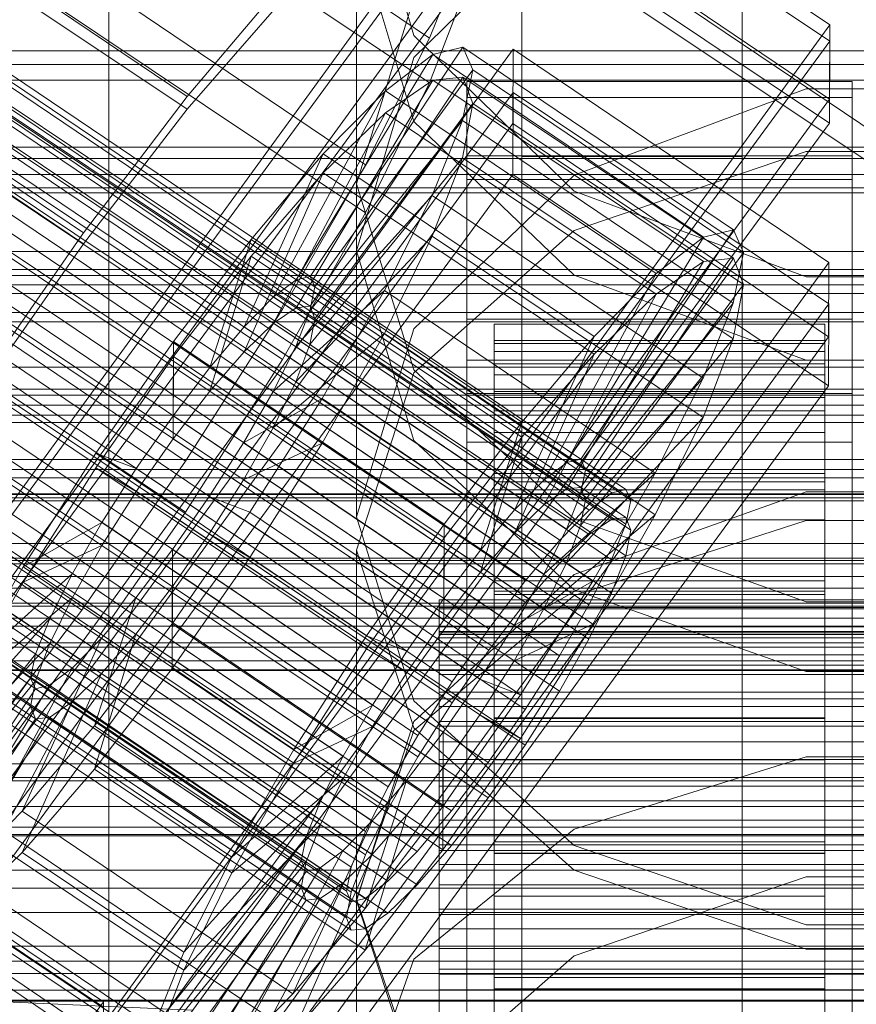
# Model space of a CAD drawing. Header units: millimetres. Extents: x -3490 to 61924, y -72580 to 6847.
# Tile 140 of 256: x -163 to -133, y -34556 to -34520. Entities that reach past the tile are written whole.
import ezdxf

# ---------------------------------------------------------------- set-up
doc = ezdxf.new("R2010")
doc.units = ezdxf.units.MM
for name, color, linetype, lineweight in [('COTAS_O', 1, 'Continuous', 0), ('COTAS_P', 1, 'Continuous', 0), ('frontal_briquetadora', 7, 'Continuous', 0), ('frontal_C01', 7, 'Continuous', 0), ('frontal_C02', 7, 'Continuous', 0), ('frontal_C03', 7, 'Continuous', 0), ('frontal_mezcladora', 7, 'Continuous', 0), ('frontal_secador', 7, 'Continuous', 0)]:
    doc.layers.add(name, color=color, linetype=linetype, lineweight=lineweight)
doc.dimstyles.new('R19_100', dxfattribs={"dimtxt": 250, "dimasz": 150, "dimexe": 150, "dimexo": 80, "dimgap": 100, "dimtad": 1, "dimtih": 1, "dimtoh": 1, "dimdsep": 46, "dimcen": 0.09, "dimadec": 0, "dimazin": 0, "dimtfac": 1, "dimtdec": 4, "dimtofl": 0, "dimtmove": 0, "dimatfit": 3, "dimfxl": 1, "dimtolj": 1, "dimtzin": 0, "dimarcsym": 0})

# ---------------------------------------------------------------- blocks, each defined once
blk = doc.blocks.new('DIM_R29_52')
at = {"layer": 'COTAS_P'}
for p, q in [((-1750, -34600), (-1600, -34555)), ((2600, -34600), (2450, -34555)), ((-1750, -35500), (-1750, -34600)), ((-1750, -34600), (2600, -34600)), ((-1750, -34600), (-1600, -34645)), ((2600, -34600), (2450, -34645)), ((2600, -35500), (2600, -34600))]:
    blk.add_line(p, q, dxfattribs=at)
blk.add_text('4350 P', height=250, dxfattribs=at).set_placement((425, -34500))
blk = doc.blocks.new('DIM_R29_58')
at = {"layer": 'COTAS_P'}
for p, q in [((-150, -32300), (550, -32300)), ((550, -32300), (505, -32450)), ((550, -34900), (550, -32300)), ((550, -32300), (595, -32450)), ((550, -34900), (505, -34750)), ((550, -34900), (595, -34750)), ((-150, -34900), (550, -34900))]:
    blk.add_line(p, q, dxfattribs=at)
blk.add_text('2600 P', height=250, rotation=90, dxfattribs=at).set_placement((450, -33600))
blk = doc.blocks.new('DIM_R29_60')
at = {"layer": 'COTAS_O'}
for p, q in [((-650, -33700), (50, -33700)), ((50, -33700), (5, -33850)), ((50, -34900), (50, -33700)), ((50, -33700), (95, -33850)), ((50, -34900), (5, -34750)), ((50, -34900), (95, -34750)), ((-650, -34900), (50, -34900))]:
    blk.add_line(p, q, dxfattribs=at)
blk.add_text('1200 O', height=250, rotation=90, dxfattribs=at).set_placement((-50, -34300))
blk = doc.blocks.new('DIM_R29_61')
at = {"layer": 'COTAS_O'}
for p, q in [((-650, -34200), (-500, -34155)), ((650, -34200), (500, -34155)), ((-650, -34900), (-650, -34200)), ((-650, -34200), (650, -34200)), ((-650, -34200), (-500, -34245)), ((650, -34200), (500, -34245)), ((650, -34900), (650, -34200))]:
    blk.add_line(p, q, dxfattribs=at)
blk.add_text('1300 O', height=250, dxfattribs=at).set_placement((0, -34100))
blk = doc.blocks.new('DIM_R29_66')
at = {"layer": 'COTAS_P'}
for p, q in [((-305, -34680), (395, -34680)), ((395, -34680), (350, -34830)), ((395, -36000), (395, -34680)), ((395, -34680), (440, -34830)), ((395, -36000), (350, -35850)), ((395, -36000), (440, -35850)), ((-305, -36000), (395, -36000))]:
    blk.add_line(p, q, dxfattribs=at)
blk.add_text('1320 P', height=250, rotation=90, dxfattribs=at).set_placement((295, -35340))

msp = doc.modelspace()

# ---------------------------------------------------------------- linework, layer by layer
at = {"layer": 'frontal_briquetadora'}
for p, q in [((-160, -34674), (-160, -34454.149)), ((-160, -34478.149), (-160, -34698)), ((-160, -34703.142), (-160, -34483.291)), ((-160, -34483.291), (-160, -34691.652)), ((-160, -34698.08), (-160, -34489.719)), ((-160, -34489.719), (-160, -34692.717)), ((-160, -34695.288), (-160, -34492.29)), ((-160, -34492.29), (-160, -34689.16)), ((-160, -34694.302), (-160, -34497.432)), ((-160, -34507.212), (-160, -34521.811)), ((-160, -34526.043), (-160, -34510.982)), ((-148.92, -34520.952), (-151, -34513.787)), ((-160, -34524.321), (-160, -34513.861)), ((-160, -34514.607), (-160, -34530.029)), ((-160, -34515.062), (-160, -34529.165)), ((-160, -34515.099), (-160, -34530.501)), ((-160, -34530.972), (-160, -34515.589)), ((-148.92, -34521.752), (-143.094, -34516.027)), ((-160, -34516.984), (-160, -34526.011)), ((-151, -34517.123), (-151, -34528.769)), ((-151, -34517.123), (-148.92, -34524.071)), ((-151, -34526.331), (-148.92, -34519.58)), ((-143.094, -34526.603), (-148.92, -34520.952)), ((-160, -34521.811), (-160, -34531.565)), ((-151, -34528.769), (-148.92, -34521.752)), ((-134.674, -34522.89), (-143.094, -34526.023)), ((-125.326, -34522.89), (-134.674, -34522.89)), ((-148.92, -34524.071), (-143.093, -34529.643)), ((-160, -34528.587), (-160, -34524.321)), ((-143.093, -34528.025), (-134.673, -34525.158)), ((-134.673, -34525.158), (-125.327, -34525.158)), ((-160, -34526.011), (-160, -34528.587)), ((-160, -34536.502), (-160, -34526.043)), ((-151, -34526.331), (-151, -34538.419)), ((-148.92, -34533.082), (-151, -34526.331)), ((-143.094, -34526.023), (-148.92, -34531.596)), ((-134.674, -34529.704), (-143.094, -34526.603)), ((-148.92, -34533.192), (-143.093, -34528.025)), ((-148.92, -34535.648), (-151, -34528.769)), ((-160, -34529.165), (-160, -34538.192)), ((-143.093, -34529.643), (-134.673, -34532.735)), ((-125.326, -34529.704), (-134.674, -34529.704)), ((195, -34530), (-195, -34530)), ((-160, -34530.029), (-160, -34544.797)), ((-160, -34530.501), (-160, -34545.247)), ((-160, -34545.697), (-160, -34530.972)), ((-160, -34531.565), (-160, -34534.991)), ((-148.92, -34531.596), (-151, -34538.419)), ((-134.673, -34532.735), (-125.327, -34532.735)), ((-143.093, -34538.496), (-148.92, -34533.082)), ((-151, -34539.635), (-148.92, -34533.192)), ((-143.094, -34541.066), (-148.92, -34535.648)), ((-160, -34540.768), (-160, -34536.502)), ((195, -34537), (-195, -34537)), ((-134.674, -34537.508), (-143.094, -34540.51)), ((-125.326, -34537.508), (-134.674, -34537.508)), ((-160, -34538.192), (-160, -34540.768)), ((-151, -34538.419), (-148.92, -34545.1)), ((-134.673, -34541.501), (-143.093, -34538.496)), ((-134.673, -34538.552), (-143.093, -34541.275)), ((-125.327, -34538.552), (-134.673, -34538.552)), ((-151, -34539.635), (-151, -34552.363)), ((-151, -34539.635), (-148.92, -34546.078)), ((-143.094, -34540.51), (-148.92, -34545.844)), ((-143.093, -34541.275), (-148.92, -34546.182)), ((-134.674, -34544.034), (-143.094, -34541.066)), ((-125.327, -34541.501), (-134.673, -34541.501)), ((-125.326, -34544.034), (-134.674, -34544.034)), ((-160, -34544.797), (-160, -34558.872)), ((-160, -34545.247), (-160, -34559.3)), ((-148.92, -34545.1), (-143.094, -34550.353)), ((-160, -34559.728), (-160, -34545.697)), ((-148.92, -34545.844), (-151, -34552.363)), ((-148.92, -34546.182), (-151, -34552.301)), ((-148.92, -34546.078), (-143.093, -34551.244)), ((-143.093, -34549.754), (-134.673, -34547.13)), ((-134.673, -34547.13), (-125.327, -34547.13)), ((-148.92, -34554.481), (-143.093, -34549.754)), ((-143.094, -34550.353), (-134.674, -34553.23)), ((-143.093, -34551.244), (-134.673, -34554.112)), ((-143.094, -34554.358), (-134.674, -34551.493)), ((-134.674, -34551.493), (-125.326, -34551.493)), ((-151, -34552.301), (-151, -34565.638)), ((-151, -34552.301), (-148.92, -34558.42)), ((-148.92, -34558.731), (-151, -34552.363)), ((-134.674, -34553.23), (-125.326, -34553.23)), ((-134.673, -34554.112), (-125.327, -34554.112)), ((-151, -34560.376), (-148.92, -34554.481)), ((-148.92, -34559.44), (-143.094, -34554.358))]:
    msp.add_line(p, q, dxfattribs=at)
at = {"layer": 'frontal_C01'}
for p, q in [((-355.53, -34393.324), (-141.731, -34537.552)), ((-355.017, -34393.2), (-141.218, -34537.429)), ((-354.844, -34393.587), (-141.045, -34537.815)), ((-356.348, -34393.95), (-142.549, -34538.178)), ((-355.022, -34394.456), (-141.224, -34538.685)), ((-357.415, -34395.034), (-143.617, -34539.262)), ((-355.541, -34395.751), (-141.742, -34539.979)), ((-358.659, -34396.503), (-144.861, -34540.732)), ((-332.659, -34396.708), (-148.35, -34521.042)), ((-356.363, -34397.381), (-142.565, -34541.61)), ((-146.196, -34542.486), (-359.995, -34398.258)), ((-341.461, -34398.832), (-157.152, -34523.166)), ((-357.434, -34399.237), (-143.635, -34543.465)), ((-361.332, -34400.177), (-147.533, -34544.406)), ((-358.68, -34401.191), (-144.881, -34545.419)), ((-334.981, -34401.309), (-150.672, -34525.644)), ((-362.578, -34402.132), (-148.779, -34546.36)), ((-360.017, -34403.111), (-146.218, -34547.339)), ((-363.648, -34403.987), (-149.85, -34548.216)), ((-160.922, -34528.118), (-345.231, -34403.783)), ((-361.352, -34404.865), (-147.554, -34549.093)), ((-364.471, -34405.618), (-150.672, -34549.846)), ((-362.596, -34406.335), (-148.798, -34550.563)), ((-338.003, -34406.546), (-153.694, -34530.881)), ((-364.989, -34406.912), (-151.191, -34551.14)), ((-363.664, -34407.419), (-149.865, -34551.647)), ((-365.168, -34407.782), (-151.369, -34552.01)), ((-364.995, -34408.168), (-151.196, -34552.396)), ((-364.482, -34408.044), (-150.683, -34552.273)), ((-341.52, -34412.061), (-157.211, -34536.396)), ((-345.291, -34417.479), (-160.982, -34541.814)), ((-228.298, -34459.66), (-130, -34525.972)), ((-172.809, -34550.677), (-145.277, -34512.823)), ((-145.277, -34512.823), (-133.809, -34520.559)), ((-145.289, -34515.519), (-172.821, -34553.374)), ((-133.821, -34523.256), (-145.289, -34515.519)), ((-146.887, -34517.389), (-148.35, -34521.042)), ((-157.152, -34523.166), (-153.641, -34519.019)), ((-133.809, -34520.559), (-161.341, -34558.414)), ((-133.809, -34520.559), (-133.821, -34523.256)), ((-148.35, -34521.042), (-150.672, -34525.644)), ((-172.847, -34559.305), (-145.315, -34521.451)), ((-153.199, -34529.816), (-148.226, -34521.638)), ((-152.686, -34529.692), (-147.143, -34521.377)), ((-148.226, -34521.638), (-149.953, -34522.959)), ((-147.143, -34521.377), (-148.226, -34521.638)), ((-148.226, -34521.638), (-138.396, -34528.269)), ((-147.143, -34521.377), (-137.313, -34528.008)), ((-146.777, -34522.192), (-147.143, -34521.377)), ((-145.327, -34524.147), (-145.315, -34521.451)), ((-145.315, -34521.451), (-133.847, -34529.187)), ((-152.513, -34530.078), (-146.777, -34522.192)), ((-147.155, -34524.029), (-146.777, -34522.192)), ((-146.777, -34522.192), (-136.948, -34528.823)), ((-147, -34525.318), (-147, -34522.621)), ((-147, -34522.621), (-133, -34522.621)), ((-147, -34568.844), (-147, -34522.621)), ((-133, -34522.621), (-133, -34525.318)), ((-133, -34522.621), (-133, -34568.844)), ((-154.017, -34530.441), (-149.953, -34522.959)), ((-149.953, -34522.959), (-152.207, -34525.248)), ((-149.953, -34522.959), (-140.123, -34529.59)), ((-161.353, -34561.11), (-133.821, -34523.256)), ((-160.922, -34528.118), (-157.152, -34523.166)), ((-145.327, -34524.147), (-172.859, -34562.001)), ((-152.692, -34530.948), (-147.155, -34524.029)), ((-148.249, -34526.761), (-147.155, -34524.029)), ((-147.155, -34524.029), (-137.325, -34530.66)), ((-133.859, -34531.883), (-145.327, -34524.147)), ((-155.085, -34531.526), (-152.207, -34525.248)), ((-152.207, -34525.248), (-154.833, -34528.35)), ((-152.207, -34525.248), (-142.377, -34531.879)), ((-133, -34525.318), (-147, -34525.318)), ((-147, -34525.318), (-147, -34571.54)), ((-133, -34571.54), (-133, -34525.318)), ((-150.672, -34525.644), (-153.694, -34530.881)), ((-153.21, -34532.243), (-148.249, -34526.761)), ((-149.985, -34530.203), (-148.249, -34526.761)), ((-148.249, -34526.761), (-138.419, -34533.392)), ((-164.693, -34533.535), (-160.922, -34528.118)), ((-137.313, -34528.008), (-142.856, -34536.323)), ((-138.396, -34528.269), (-137.313, -34528.008)), ((-137.313, -34528.008), (-136.948, -34528.823)), ((-154.833, -34528.35), (-157.653, -34532.053)), ((-156.329, -34532.995), (-154.833, -34528.35)), ((-154.833, -34528.35), (-145.003, -34534.981)), ((-138.396, -34528.269), (-143.369, -34536.447)), ((-140.123, -34529.59), (-138.396, -34528.269)), ((-136.948, -34528.823), (-142.683, -34536.71)), ((-136.948, -34528.823), (-137.325, -34530.66)), ((-133.847, -34529.187), (-161.379, -34567.042)), ((-133.847, -34529.187), (-133.859, -34531.883)), ((-154.017, -34530.441), (-153.199, -34529.816)), ((-153.199, -34529.816), (-152.686, -34529.692)), ((-143.369, -34536.447), (-153.199, -34529.816)), ((-142.856, -34536.323), (-152.686, -34529.692)), ((-152.686, -34529.692), (-152.513, -34530.078)), ((-140.123, -34529.59), (-144.188, -34537.073)), ((-142.377, -34531.879), (-140.123, -34529.59)), ((-154.033, -34533.873), (-149.985, -34530.203)), ((-152.513, -34530.078), (-152.692, -34530.948)), ((-142.683, -34536.71), (-152.513, -34530.078)), ((-152.246, -34534.121), (-149.985, -34530.203)), ((-149.985, -34530.203), (-140.156, -34536.834)), ((-155.085, -34531.526), (-154.017, -34530.441)), ((-144.188, -34537.073), (-154.017, -34530.441)), ((-153.694, -34530.881), (-157.211, -34536.396)), ((-152.692, -34530.948), (-153.21, -34532.243)), ((-142.862, -34537.58), (-152.692, -34530.948)), ((-137.325, -34530.66), (-142.862, -34537.58)), ((-137.325, -34530.66), (-138.419, -34533.392)), ((430, -34531.343), (-430, -34531.343)), ((-147, -34533.945), (-147, -34531.249)), ((-147, -34531.249), (-133, -34531.249)), ((-147, -34577.472), (-147, -34531.249)), ((-133, -34531.249), (-133, -34533.945)), ((-133, -34531.249), (-133, -34577.472)), ((-156.329, -34532.995), (-155.085, -34531.526)), ((-145.255, -34538.157), (-155.085, -34531.526)), ((-146, -34541.432), (-146, -34531.433)), ((-146, -34531.433), (-146, -34532.025)), ((-146, -34531.433), (-134, -34531.433)), ((-146, -34532.135), (-146, -34531.433)), ((-134, -34532.025), (-134, -34531.433)), ((-134, -34531.433), (-134, -34541.432)), ((-134, -34531.433), (-134, -34532.135)), ((-161.391, -34569.738), (-133.859, -34531.883)), ((-157.653, -34532.053), (-160.474, -34536.106)), ((-157.653, -34532.053), (-157.665, -34534.75)), ((-147.823, -34538.685), (-157.653, -34532.053)), ((-146, -34541.713), (-146, -34532.025)), ((-146, -34532.025), (-146, -34533.872)), ((-146, -34532.025), (-134, -34532.025)), ((-142.377, -34531.879), (-145.255, -34538.157)), ((-145.003, -34534.981), (-142.377, -34531.879)), ((-134, -34533.872), (-134, -34532.025)), ((-134, -34532.025), (-134, -34541.713)), ((-153.21, -34532.243), (-154.033, -34533.873)), ((-143.38, -34538.874), (-153.21, -34532.243)), ((-146, -34541.765), (-146, -34532.135)), ((-146, -34532.135), (-134, -34532.135)), ((-146, -34534.085), (-146, -34532.135)), ((-134, -34532.135), (-134, -34541.765)), ((-134, -34532.135), (-134, -34534.085)), ((-157.665, -34534.75), (-156.329, -34532.995)), ((-146.499, -34539.626), (-156.329, -34532.995)), ((-138.419, -34533.392), (-143.38, -34538.874)), ((-138.419, -34533.392), (-140.156, -34536.834)), ((-154.033, -34533.873), (-155.103, -34535.729)), ((-155.103, -34535.729), (-152.246, -34534.121)), ((-154.877, -34538.246), (-152.246, -34534.121)), ((-144.203, -34540.504), (-154.033, -34533.873)), ((-152.246, -34534.121), (-142.416, -34540.752)), ((-133, -34533.945), (-147, -34533.945)), ((-147, -34533.945), (-147, -34580.168)), ((-146, -34542.588), (-146, -34533.872)), ((-146, -34533.872), (-146, -34536.847)), ((-146, -34533.872), (-134, -34533.872)), ((-146, -34542.688), (-146, -34534.085)), ((-146, -34534.085), (-134, -34534.085)), ((-146, -34537.148), (-146, -34534.085)), ((-134, -34536.847), (-134, -34533.872)), ((-134, -34533.872), (-134, -34542.588)), ((-134, -34534.085), (-134, -34542.688)), ((-134, -34534.085), (-134, -34537.148)), ((-133, -34580.168), (-133, -34533.945)), ((-159.001, -34536.669), (-157.665, -34534.75)), ((-157.665, -34534.75), (-147.835, -34541.381)), ((-147.823, -34538.685), (-145.003, -34534.981)), ((-145.003, -34534.981), (-146.499, -34539.626)), ((-155.103, -34535.729), (-156.35, -34537.683)), ((-145.274, -34542.36), (-155.103, -34535.729)), ((430, -34536.343), (-430, -34536.343)), ((-160.474, -34536.106), (-163.105, -34540.232)), ((-159.001, -34536.669), (-160.474, -34536.106)), ((-160.474, -34536.106), (-150.644, -34542.737)), ((-142.856, -34536.323), (-143.369, -34536.447)), ((-142.683, -34536.71), (-142.856, -34536.323)), ((-157.211, -34536.396), (-160.982, -34541.814)), ((-160.247, -34538.624), (-159.001, -34536.669)), ((-149.171, -34543.301), (-159.001, -34536.669)), ((-143.369, -34536.447), (-144.188, -34537.073)), ((-146, -34543.997), (-146, -34536.847)), ((-146, -34536.847), (-146, -34540.748)), ((-146, -34536.847), (-134, -34536.847)), ((-140.156, -34536.834), (-144.203, -34540.504)), ((-142.862, -34537.58), (-142.683, -34536.71)), ((-140.156, -34536.834), (-142.416, -34540.752)), ((-134, -34540.748), (-134, -34536.847)), ((-134, -34536.847), (-134, -34543.997)), ((-146, -34544.139), (-146, -34537.148)), ((-146, -34537.148), (-134, -34537.148)), ((-146, -34541.116), (-146, -34537.148)), ((-144.188, -34537.073), (-145.255, -34538.157)), ((-134, -34537.148), (-134, -34544.139)), ((-134, -34537.148), (-134, -34541.116)), ((-156.35, -34537.683), (-157.686, -34539.603)), ((-156.35, -34537.683), (-154.877, -34538.246)), ((-146.52, -34544.314), (-156.35, -34537.683)), ((-143.38, -34538.874), (-142.862, -34537.58)), ((-142.549, -34538.178), (-141.731, -34537.552)), ((-141.731, -34537.552), (-141.218, -34537.429)), ((-141.218, -34537.429), (-141.045, -34537.815)), ((-141.045, -34537.815), (-141.224, -34538.685)), ((-157.698, -34542.299), (-154.877, -34538.246)), ((-154.877, -34538.246), (-145.047, -34544.877)), ((-145.255, -34538.157), (-146.499, -34539.626)), ((-143.617, -34539.262), (-142.549, -34538.178)), ((-160.247, -34538.624), (-163.105, -34540.232)), ((-161.318, -34540.479), (-160.247, -34538.624)), ((-150.417, -34545.255), (-160.247, -34538.624)), ((-150.644, -34542.737), (-147.823, -34538.685)), ((-147.835, -34541.381), (-147.823, -34538.685)), ((-141.224, -34538.685), (-141.742, -34539.979)), ((-144.203, -34540.504), (-143.38, -34538.874)), ((-144.861, -34540.732), (-143.617, -34539.262)), ((-157.686, -34539.603), (-159.022, -34541.357)), ((-157.686, -34539.603), (-157.698, -34542.299)), ((-147.856, -34546.234), (-157.686, -34539.603)), ((-146.499, -34539.626), (-147.835, -34541.381)), ((-163.105, -34540.232), (-165.365, -34544.149)), ((-163.105, -34540.232), (-153.275, -34546.863)), ((-141.742, -34539.979), (-142.565, -34541.61)), ((-161.318, -34540.479), (-165.365, -34544.149)), ((-162.14, -34542.11), (-161.318, -34540.479)), ((-151.488, -34547.11), (-161.318, -34540.479)), ((-145.274, -34542.36), (-144.203, -34540.504)), ((-146.196, -34542.486), (-144.861, -34540.732)), ((-146, -34545.845), (-146, -34540.748)), ((-146, -34540.748), (-146, -34545.309)), ((-146, -34540.748), (-134, -34540.748)), ((-142.416, -34540.752), (-145.274, -34542.36)), ((-142.416, -34540.752), (-145.047, -34544.877)), ((-134, -34545.309), (-134, -34540.748)), ((-134, -34540.748), (-134, -34545.845)), ((-146, -34546.019), (-146, -34541.116)), ((-146, -34541.116), (-134, -34541.116)), ((-146, -34545.72), (-146, -34541.116)), ((-134, -34541.116), (-134, -34546.019)), ((-134, -34541.116), (-134, -34545.72)), ((-159.022, -34541.357), (-160.518, -34546.002)), ((-159.022, -34541.357), (-160.266, -34542.826)), ((-149.192, -34547.988), (-159.022, -34541.357)), ((-147.835, -34541.381), (-149.171, -34543.301)), ((-148, -34541.765), (-148, -34541.432)), ((-148, -34541.432), (-148, -34541.713)), ((-148, -34541.432), (148, -34541.432)), ((-146, -34541.713), (-146, -34541.432)), ((-134, -34541.432), (-146, -34541.432)), ((-146, -34541.432), (-146, -34541.765)), ((-142.565, -34541.61), (-143.635, -34543.465)), ((-134, -34541.432), (-134, -34541.713)), ((-134, -34541.765), (-134, -34541.432)), ((-160.982, -34541.814), (-164.752, -34546.765)), ((-148, -34541.713), (-148, -34542.588)), ((-148, -34541.713), (148, -34541.713)), ((-148, -34542.688), (-148, -34541.765)), ((-148, -34541.765), (148, -34541.765)), ((-146, -34542.588), (-146, -34541.713)), ((-134, -34541.713), (-146, -34541.713)), ((-134, -34541.765), (-146, -34541.765)), ((-146, -34541.765), (-146, -34542.688)), ((-134, -34541.713), (-134, -34542.588)), ((-134, -34542.688), (-134, -34541.765)), ((-162.14, -34542.11), (-167.102, -34547.591)), ((-162.659, -34543.404), (-162.14, -34542.11)), ((-152.311, -34548.741), (-162.14, -34542.11)), ((-160.518, -34546.002), (-157.698, -34542.299)), ((-157.698, -34542.299), (-147.868, -34548.93)), ((-146.52, -34544.314), (-145.274, -34542.36)), ((-153.275, -34546.863), (-150.644, -34542.737)), ((-150.644, -34542.737), (-149.171, -34543.301)), ((-148, -34542.588), (-148, -34543.997)), ((-148, -34542.588), (148, -34542.588)), ((-148, -34544.139), (-148, -34542.688)), ((-148, -34542.688), (148, -34542.688)), ((-147.533, -34544.406), (-146.196, -34542.486)), ((-146, -34543.997), (-146, -34542.588)), ((-134, -34542.588), (-146, -34542.588)), ((-134, -34542.688), (-146, -34542.688)), ((-146, -34542.688), (-146, -34544.139)), ((-134, -34542.588), (-134, -34543.997)), ((-134, -34544.139), (-134, -34542.688)), ((-160.266, -34542.826), (-163.144, -34549.105)), ((-160.266, -34542.826), (-161.333, -34543.911)), ((-150.436, -34549.458), (-160.266, -34542.826)), ((-162.659, -34543.404), (-168.196, -34550.324)), ((-162.837, -34544.274), (-162.659, -34543.404)), ((-152.829, -34550.035), (-162.659, -34543.404)), ((-149.171, -34543.301), (-150.417, -34545.255)), ((-143.635, -34543.465), (-144.881, -34545.419)), ((-161.333, -34543.911), (-165.397, -34551.394)), ((-165.365, -34544.149), (-155.535, -34550.78)), ((-161.333, -34543.911), (-162.151, -34544.536)), ((-151.503, -34550.542), (-161.333, -34543.911)), ((-148, -34543.997), (-148, -34545.845)), ((-148, -34543.997), (148, -34543.997)), ((-148, -34546.019), (-148, -34544.139)), ((-148, -34544.139), (148, -34544.139)), ((-146, -34545.845), (-146, -34543.997)), ((-134, -34543.997), (-146, -34543.997)), ((-134, -34544.139), (-146, -34544.139)), ((-146, -34544.139), (-146, -34546.019)), ((-134, -34543.997), (-134, -34545.845)), ((-134, -34546.019), (-134, -34544.139)), ((-162.837, -34544.274), (-168.573, -34552.16)), ((-162.151, -34544.536), (-167.125, -34552.714)), ((-162.664, -34544.66), (-162.837, -34544.274)), ((-153.008, -34550.905), (-162.837, -34544.274)), ((-162.151, -34544.536), (-162.664, -34544.66)), ((-152.321, -34551.167), (-162.151, -34544.536)), ((-148.779, -34546.36), (-147.533, -34544.406)), ((-147.856, -34546.234), (-146.52, -34544.314)), ((-145.047, -34544.877), (-146.52, -34544.314)), ((-162.664, -34544.66), (-168.208, -34552.975)), ((-152.835, -34551.291), (-162.664, -34544.66)), ((-145.047, -34544.877), (-147.868, -34548.93)), ((-153.275, -34546.863), (-150.417, -34545.255)), ((-150.417, -34545.255), (-151.488, -34547.11)), ((-144.881, -34545.419), (-146.218, -34547.339)), ((-146, -34545.309), (-146, -34548.005)), ((-134, -34545.309), (-146, -34545.309)), ((-146, -34545.309), (-146, -34550.219)), ((-134, -34548.005), (-134, -34545.309)), ((-134, -34550.219), (-134, -34545.309)), ((-148, -34545.845), (-148, -34548.005)), ((-148, -34545.845), (148, -34545.845)), ((-146, -34548.2), (-146, -34545.72)), ((-146, -34545.72), (-134, -34545.72)), ((-146, -34550.644), (-146, -34545.72)), ((-146, -34548.005), (-146, -34545.845)), ((-134, -34545.845), (-146, -34545.845)), ((-134, -34545.72), (-134, -34548.2)), ((-134, -34545.72), (-134, -34550.644)), ((-134, -34545.845), (-134, -34548.005)), ((-163.144, -34549.105), (-160.518, -34546.002)), ((-160.518, -34546.002), (-150.688, -34552.634)), ((-149.192, -34547.988), (-147.856, -34546.234)), ((-148, -34548.2), (-148, -34546.019)), ((-148, -34546.019), (148, -34546.019)), ((-147.868, -34548.93), (-147.856, -34546.234)), ((-134, -34546.019), (-146, -34546.019)), ((-146, -34546.019), (-146, -34548.2)), ((-134, -34548.2), (-134, -34546.019)), ((-149.85, -34548.216), (-148.779, -34546.36)), ((-155.535, -34550.78), (-153.275, -34546.863)), ((-155.535, -34550.78), (-151.488, -34547.11)), ((-151.488, -34547.11), (-152.311, -34548.741)), ((-146.218, -34547.339), (-147.554, -34549.093)), ((-167.102, -34547.591), (-157.272, -34554.223)), ((-150.688, -34552.634), (-149.192, -34547.988)), ((-150.436, -34549.458), (-149.192, -34547.988)), ((-148, -34548.005), (-148, -34550.331)), ((148, -34548.005), (-148, -34548.005)), ((-146, -34548.005), (-134, -34548.005)), ((-146, -34550.331), (-146, -34548.005)), ((-134, -34548.005), (-134, -34550.331)), ((-171.658, -34548.291), (-160.19, -34556.028)), ((-150.672, -34549.846), (-149.85, -34548.216)), ((-148, -34550.532), (-148, -34548.2)), ((-148, -34548.2), (148, -34548.2)), ((-134, -34548.2), (-146, -34548.2)), ((-146, -34548.2), (-146, -34550.532)), ((-134, -34550.532), (-134, -34548.2)), ((-157.272, -34554.223), (-152.311, -34548.741)), ((-152.311, -34548.741), (-152.829, -34550.035)), ((-165.397, -34551.394), (-163.144, -34549.105)), ((-163.144, -34549.105), (-153.314, -34555.736)), ((-147.868, -34548.93), (-150.688, -34552.634)), ((-147.554, -34549.093), (-148.798, -34550.563)), ((-153.314, -34555.736), (-150.436, -34549.458)), ((-151.503, -34550.542), (-150.436, -34549.458)), ((-151.191, -34551.14), (-150.672, -34549.846)), ((-158.366, -34556.955), (-152.829, -34550.035)), ((-152.829, -34550.035), (-153.008, -34550.905)), ((-146, -34550.331), (-146, -34550.219)), ((-146, -34550.219), (-146, -34555.143)), ((-146, -34550.219), (-134, -34550.219)), ((-134, -34555.143), (-134, -34550.219)), ((-134, -34550.219), (-134, -34550.331)), ((-168.196, -34550.324), (-158.366, -34556.955)), ((-155.567, -34558.025), (-151.503, -34550.542)), ((-152.321, -34551.167), (-151.503, -34550.542)), ((-148.798, -34550.563), (-149.865, -34551.647)), ((-148, -34550.331), (-148, -34552.664)), ((-148, -34550.331), (148, -34550.331)), ((-148, -34552.858), (-148, -34550.532)), ((-148, -34550.532), (148, -34550.532)), ((-146, -34552.664), (-146, -34550.331)), ((-134, -34550.331), (-146, -34550.331)), ((-146, -34550.532), (-146, -34550.644)), ((-134, -34550.532), (-146, -34550.532)), ((-146, -34550.532), (-146, -34552.858)), ((-134, -34550.331), (-134, -34552.664)), ((-134, -34550.644), (-134, -34550.532)), ((-134, -34552.858), (-134, -34550.532)), ((-158.743, -34558.791), (-153.008, -34550.905)), ((-157.272, -34554.223), (-155.535, -34550.78)), ((-153.008, -34550.905), (-152.835, -34551.291)), ((-146, -34550.644), (-134, -34550.644)), ((-146, -34555.554), (-146, -34550.644)), ((-134, -34550.644), (-134, -34555.554)), ((-158.378, -34559.607), (-152.835, -34551.291)), ((-157.295, -34559.345), (-152.321, -34551.167)), ((-152.835, -34551.291), (-152.321, -34551.167)), ((-151.369, -34552.01), (-151.191, -34551.14)), ((-165.397, -34551.394), (-155.567, -34558.025)), ((-149.865, -34551.647), (-150.683, -34552.273)), ((-151.196, -34552.396), (-151.369, -34552.01)), ((-168.573, -34552.16), (-158.743, -34558.791)), ((-150.683, -34552.273), (-151.196, -34552.396)), ((-167.125, -34552.714), (-157.295, -34559.345)), ((-150.688, -34552.634), (-153.314, -34555.736)), ((-148, -34552.664), (-148, -34554.844)), ((-148, -34552.664), (148, -34552.664)), ((-146, -34554.844), (-146, -34552.664)), ((-146, -34552.664), (-146, -34555.143)), ((-134, -34552.664), (-146, -34552.664)), ((-134, -34555.143), (-134, -34552.664)), ((-134, -34552.664), (-134, -34554.844)), ((-148, -34555.019), (-148, -34552.858)), ((-148, -34552.858), (148, -34552.858)), ((-146, -34552.858), (-146, -34555.554)), ((-134, -34552.858), (-146, -34552.858)), ((-146, -34552.858), (-146, -34555.019)), ((-134, -34555.554), (-134, -34552.858)), ((-134, -34555.019), (-134, -34552.858)), ((-158.366, -34556.955), (-157.272, -34554.223)), ((-148, -34554.844), (-148, -34556.724)), ((-148, -34554.844), (148, -34554.844)), ((-146, -34556.724), (-146, -34554.844)), ((-146, -34554.844), (-146, -34559.747)), ((-134, -34554.844), (-146, -34554.844)), ((-134, -34559.747), (-134, -34554.844)), ((-134, -34554.844), (-134, -34556.724)), ((-148, -34556.866), (-148, -34555.019)), ((-148, -34555.019), (148, -34555.019)), ((-146, -34555.019), (-146, -34560.115)), ((-134, -34555.019), (-146, -34555.019)), ((-146, -34555.019), (-146, -34556.866)), ((-146, -34555.143), (-146, -34559.747)), ((-146, -34555.143), (-134, -34555.143)), ((-134, -34560.115), (-134, -34555.019)), ((-134, -34556.866), (-134, -34555.019)), ((-134, -34559.747), (-134, -34555.143)), ((-174.943, -34555.534), (-156.962, -34556.333)), ((-146, -34555.554), (-134, -34555.554)), ((-146, -34560.115), (-146, -34555.554)), ((-134, -34555.554), (-134, -34560.115)), ((-153.314, -34555.736), (-155.567, -34558.025)), ((-160.19, -34556.028), (-165.926, -34563.914)), ((-160.19, -34556.028), (-160.247, -34568.969))]:
    msp.add_line(p, q, dxfattribs=at)
at = {"layer": 'frontal_C02'}
for p, q in [((-355.53, -34395.528), (-141.731, -34538.504)), ((-355.017, -34395.472), (-141.218, -34538.448)), ((-356.348, -34396.091), (-142.549, -34539.066)), ((-354.844, -34395.927), (-141.045, -34538.902)), ((-355.022, -34396.861), (-141.224, -34539.836)), ((-357.415, -34397.122), (-143.617, -34540.097)), ((-355.541, -34398.211), (-141.742, -34541.186)), ((-358.659, -34398.55), (-144.861, -34541.526)), ((-332.659, -34399.413), (-148.35, -34522.667)), ((-356.363, -34399.884), (-142.565, -34542.86)), ((-146.196, -34543.255), (-359.995, -34400.28)), ((-341.461, -34400.371), (-157.152, -34523.626)), ((-357.434, -34401.768), (-143.635, -34544.743)), ((-361.332, -34402.192), (-147.533, -34545.168)), ((-358.68, -34403.733), (-144.881, -34546.708)), ((-362.578, -34404.157), (-148.779, -34547.132)), ((-334.981, -34404.136), (-150.672, -34527.39)), ((-160.922, -34528.507), (-345.231, -34405.252)), ((-360.017, -34405.645), (-146.218, -34548.62)), ((-363.648, -34406.04), (-149.85, -34549.016)), ((-361.352, -34407.374), (-147.554, -34550.35)), ((-364.471, -34407.714), (-150.672, -34550.689)), ((-364.989, -34409.064), (-151.191, -34552.039)), ((-362.596, -34408.803), (-148.798, -34551.779)), ((-338.003, -34409.451), (-153.694, -34532.706)), ((-365.168, -34409.998), (-151.369, -34552.973)), ((-363.664, -34409.834), (-149.865, -34552.809)), ((-364.995, -34410.452), (-151.196, -34553.428)), ((-364.482, -34410.397), (-150.683, -34553.372)), ((-341.52, -34414.996), (-157.211, -34538.251)), ((-345.291, -34420.393), (-160.982, -34543.648)), ((-228.298, -34461.426), (-130, -34527.162)), ((-172.809, -34551.005), (-145.277, -34513.482)), ((-145.277, -34513.482), (-133.809, -34521.151)), ((-145.289, -34516.463), (-172.821, -34553.985)), ((-133.821, -34524.132), (-145.289, -34516.463)), ((-146.887, -34518.858), (-148.35, -34522.667)), ((-157.152, -34523.626), (-153.641, -34519.593)), ((-133.809, -34521.151), (-161.341, -34558.674)), ((-133.809, -34521.151), (-133.821, -34524.132)), ((-153.199, -34530.834), (-148.226, -34522.574)), ((-152.686, -34530.779), (-147.143, -34522.456)), ((-148.35, -34522.667), (-150.672, -34527.39)), ((-148.226, -34522.574), (-149.953, -34523.762)), ((-147.143, -34522.456), (-148.226, -34522.574)), ((-148.226, -34522.574), (-138.396, -34529.148)), ((-147.143, -34522.456), (-137.313, -34529.03)), ((-146.777, -34523.416), (-147.143, -34522.456)), ((-172.847, -34560.542), (-145.315, -34523.02)), ((-145.327, -34526), (-145.315, -34523.02)), ((-145.315, -34523.02), (-133.847, -34530.689)), ((-152.513, -34531.233), (-146.777, -34523.416)), ((-147.155, -34525.388), (-146.777, -34523.416)), ((-147, -34526.174), (-147, -34523.194)), ((-147, -34523.194), (-133, -34523.194)), ((-147, -34569.012), (-147, -34523.194)), ((-146.777, -34523.416), (-136.948, -34529.989)), ((-133, -34523.194), (-133, -34526.174)), ((-133, -34523.194), (-133, -34569.012)), ((-160.922, -34528.507), (-157.152, -34523.626)), ((-154.017, -34531.397), (-149.953, -34523.762)), ((-149.953, -34523.762), (-152.207, -34525.938)), ((-149.953, -34523.762), (-140.123, -34530.335)), ((-161.353, -34561.654), (-133.821, -34524.132)), ((-152.692, -34532.167), (-147.155, -34525.388)), ((-148.249, -34528.237), (-147.155, -34525.388)), ((-147.155, -34525.388), (-137.325, -34531.961)), ((-155.085, -34532.428), (-152.207, -34525.938)), ((-152.207, -34525.938), (-154.833, -34528.954)), ((-152.207, -34525.938), (-142.377, -34532.512)), ((-145.327, -34526), (-172.859, -34563.523)), ((-133, -34526.174), (-147, -34526.174)), ((-147, -34526.174), (-147, -34571.993)), ((-133.859, -34533.669), (-145.327, -34526)), ((-133, -34571.993), (-133, -34526.174)), ((-150.672, -34527.39), (-153.694, -34532.706)), ((-153.21, -34533.517), (-148.249, -34528.237)), ((-149.985, -34531.77), (-148.249, -34528.237)), ((-148.249, -34528.237), (-138.419, -34534.811)), ((-164.693, -34533.904), (-160.922, -34528.507)), ((-154.833, -34528.954), (-157.653, -34532.606)), ((-156.329, -34533.857), (-154.833, -34528.954)), ((-154.833, -34528.954), (-145.003, -34535.528)), ((-138.396, -34529.148), (-143.369, -34537.408)), ((-137.313, -34529.03), (-142.856, -34537.352)), ((-140.123, -34530.335), (-138.396, -34529.148)), ((-138.396, -34529.148), (-137.313, -34529.03)), ((-137.313, -34529.03), (-136.948, -34529.989)), ((-136.948, -34529.989), (-142.683, -34537.807)), ((-136.948, -34529.989), (-137.325, -34531.961)), ((-140.123, -34530.335), (-144.188, -34537.97)), ((-142.377, -34532.512), (-140.123, -34530.335)), ((-133.847, -34530.689), (-161.379, -34568.211)), ((-154.017, -34531.397), (-153.199, -34530.834)), ((-153.199, -34530.834), (-152.686, -34530.779)), ((-143.369, -34537.408), (-153.199, -34530.834)), ((-142.856, -34537.352), (-152.686, -34530.779)), ((-152.686, -34530.779), (-152.513, -34531.233)), ((-133.847, -34530.689), (-133.859, -34533.669)), ((-152.513, -34531.233), (-152.692, -34532.167)), ((-142.683, -34537.807), (-152.513, -34531.233)), ((-155.085, -34532.428), (-154.017, -34531.397)), ((-144.188, -34537.97), (-154.017, -34531.397)), ((-154.033, -34535.19), (-149.985, -34531.77)), ((-152.246, -34535.746), (-149.985, -34531.77)), ((-149.985, -34531.77), (-140.156, -34538.344)), ((-137.325, -34531.961), (-142.862, -34538.741)), ((-137.325, -34531.961), (-138.419, -34534.811)), ((-152.692, -34532.167), (-153.21, -34533.517)), ((-142.862, -34538.741), (-152.692, -34532.167)), ((-157.653, -34532.606), (-160.474, -34536.643)), ((-157.653, -34532.606), (-157.665, -34535.586)), ((-147.823, -34539.179), (-157.653, -34532.606)), ((-153.694, -34532.706), (-157.211, -34538.251)), ((-156.329, -34533.857), (-155.085, -34532.428)), ((-145.255, -34539.001), (-155.085, -34532.428)), ((-147, -34535.712), (-147, -34532.731)), ((-147, -34532.731), (-133, -34532.731)), ((-147, -34578.55), (-147, -34532.731)), ((-146, -34542.415), (-146, -34532.423)), ((-146, -34532.423), (-146, -34532.869)), ((-146, -34532.423), (-134, -34532.423)), ((-146, -34533.271), (-146, -34532.423)), ((-142.377, -34532.512), (-145.255, -34539.001)), ((-145.003, -34535.528), (-142.377, -34532.512)), ((-134, -34532.869), (-134, -34532.423)), ((-134, -34532.423), (-134, -34542.415)), ((-134, -34532.423), (-134, -34533.271)), ((-133, -34532.731), (-133, -34535.712)), ((-133, -34532.731), (-133, -34578.55)), ((-146, -34542.626), (-146, -34532.869)), ((-146, -34532.869), (-146, -34534.579)), ((-146, -34532.869), (-134, -34532.869)), ((-134, -34534.579), (-134, -34532.869)), ((-134, -34532.869), (-134, -34542.626)), ((-146, -34542.817), (-146, -34533.271)), ((-146, -34533.271), (-134, -34533.271)), ((-146, -34535.355), (-146, -34533.271)), ((-134, -34533.271), (-134, -34542.817)), ((-134, -34533.271), (-134, -34535.355)), ((-161.391, -34571.192), (-133.859, -34533.669)), ((-153.21, -34533.517), (-154.033, -34535.19)), ((-143.38, -34540.09), (-153.21, -34533.517)), ((-157.665, -34535.586), (-156.329, -34533.857)), ((-146.499, -34540.43), (-156.329, -34533.857)), ((-146, -34543.436), (-146, -34534.579)), ((-146, -34534.579), (-146, -34537.435)), ((-146, -34534.579), (-134, -34534.579)), ((-138.419, -34534.811), (-143.38, -34540.09)), ((-138.419, -34534.811), (-140.156, -34538.344)), ((-134, -34537.435), (-134, -34534.579)), ((-134, -34534.579), (-134, -34543.436)), ((-154.033, -34535.19), (-155.103, -34537.074)), ((-144.203, -34541.764), (-154.033, -34535.19)), ((-159.001, -34537.498), (-157.665, -34535.586)), ((-157.665, -34535.586), (-147.835, -34542.16)), ((-147.823, -34539.179), (-145.003, -34535.528)), ((-145.003, -34535.528), (-146.499, -34540.43)), ((-146, -34543.804), (-146, -34535.355)), ((-146, -34535.355), (-134, -34535.355)), ((-146, -34538.532), (-146, -34535.355)), ((-134, -34535.355), (-134, -34543.804)), ((-134, -34535.355), (-134, -34538.532)), ((-155.103, -34537.074), (-152.246, -34535.746)), ((-154.877, -34539.894), (-152.246, -34535.746)), ((-152.246, -34535.746), (-142.416, -34542.32)), ((-133, -34535.712), (-147, -34535.712)), ((-147, -34535.712), (-147, -34581.53)), ((-133, -34581.53), (-133, -34535.712)), ((-160.474, -34536.643), (-163.105, -34540.791)), ((-159.001, -34537.498), (-160.474, -34536.643)), ((-160.474, -34536.643), (-150.644, -34543.216)), ((-155.103, -34537.074), (-156.35, -34539.039)), ((-145.274, -34543.647), (-155.103, -34537.074)), ((-143.369, -34537.408), (-144.188, -34537.97)), ((-142.856, -34537.352), (-143.369, -34537.408)), ((-142.683, -34537.807), (-142.856, -34537.352)), ((-160.247, -34539.463), (-159.001, -34537.498)), ((-149.171, -34544.072), (-159.001, -34537.498)), ((-146, -34544.789), (-146, -34537.435)), ((-146, -34537.435), (-146, -34541.243)), ((-146, -34537.435), (-134, -34537.435)), ((-134, -34541.243), (-134, -34537.435)), ((-134, -34537.435), (-134, -34544.789)), ((-144.188, -34537.97), (-145.255, -34539.001)), ((-142.862, -34538.741), (-142.683, -34537.807)), ((-157.211, -34538.251), (-160.982, -34543.648)), ((-140.156, -34538.344), (-144.203, -34541.764)), ((-140.156, -34538.344), (-142.416, -34542.32)), ((-141.731, -34538.504), (-141.218, -34538.448)), ((-141.218, -34538.448), (-141.045, -34538.902)), ((-146, -34545.309), (-146, -34538.532)), ((-146, -34538.532), (-134, -34538.532)), ((-146, -34542.587), (-146, -34538.532)), ((-143.38, -34540.09), (-142.862, -34538.741)), ((-142.549, -34539.066), (-141.731, -34538.504)), ((-134, -34538.532), (-134, -34545.309)), ((-134, -34538.532), (-134, -34542.587)), ((-156.35, -34539.039), (-157.686, -34540.951)), ((-156.35, -34539.039), (-154.877, -34539.894)), ((-146.52, -34545.612), (-156.35, -34539.039)), ((-150.644, -34543.216), (-147.823, -34539.179)), ((-147.835, -34542.16), (-147.823, -34539.179)), ((-145.255, -34539.001), (-146.499, -34540.43)), ((-143.617, -34540.097), (-142.549, -34539.066)), ((-141.045, -34538.902), (-141.224, -34539.836)), ((-160.247, -34539.463), (-163.105, -34540.791)), ((-161.318, -34541.347), (-160.247, -34539.463)), ((-150.417, -34546.037), (-160.247, -34539.463)), ((-157.698, -34543.932), (-154.877, -34539.894)), ((-154.877, -34539.894), (-145.047, -34546.468)), ((-141.224, -34539.836), (-141.742, -34541.186)), ((-144.861, -34541.526), (-143.617, -34540.097)), ((-144.203, -34541.764), (-143.38, -34540.09)), ((-146.499, -34540.43), (-147.835, -34542.16)), ((-163.105, -34540.791), (-165.365, -34544.767)), ((-163.105, -34540.791), (-153.275, -34547.364)), ((-157.686, -34540.951), (-159.022, -34542.68)), ((-157.686, -34540.951), (-157.698, -34543.932)), ((-147.856, -34547.525), (-157.686, -34540.951)), ((-161.318, -34541.347), (-165.365, -34544.767)), ((-162.14, -34543.02), (-161.318, -34541.347)), ((-151.488, -34547.92), (-161.318, -34541.347)), ((-146, -34546.593), (-146, -34541.243)), ((-146, -34541.243), (-146, -34545.745)), ((-146, -34541.243), (-134, -34541.243)), ((-141.742, -34541.186), (-142.565, -34542.86)), ((-134, -34545.745), (-134, -34541.243)), ((-134, -34541.243), (-134, -34546.593)), ((-146.196, -34543.255), (-144.861, -34541.526)), ((-145.274, -34543.647), (-144.203, -34541.764)), ((-147.835, -34542.16), (-149.171, -34544.072)), ((-148, -34542.817), (-148, -34542.415)), ((-148, -34542.415), (-148, -34542.626)), ((-148, -34542.415), (148, -34542.415)), ((-146, -34542.626), (-146, -34542.415)), ((-134, -34542.415), (-146, -34542.415)), ((-146, -34542.415), (-146, -34542.817)), ((-142.416, -34542.32), (-145.274, -34543.647)), ((-142.416, -34542.32), (-145.047, -34546.468)), ((-134, -34542.415), (-134, -34542.626)), ((-134, -34542.817), (-134, -34542.415)), ((-159.022, -34542.68), (-160.518, -34547.583)), ((-159.022, -34542.68), (-160.266, -34544.109)), ((-149.192, -34549.254), (-159.022, -34542.68)), ((-148, -34542.626), (-148, -34543.436)), ((-148, -34542.626), (148, -34542.626)), ((-146, -34547.23), (-146, -34542.587)), ((-146, -34542.587), (-134, -34542.587)), ((-146, -34547.244), (-146, -34542.587)), ((-146, -34543.436), (-146, -34542.626)), ((-134, -34542.626), (-146, -34542.626)), ((-134, -34542.587), (-134, -34547.23)), ((-134, -34542.587), (-134, -34547.244)), ((-134, -34542.626), (-134, -34543.436)), ((-162.14, -34543.02), (-167.102, -34548.3)), ((-162.659, -34544.37), (-162.14, -34543.02)), ((-152.311, -34549.594), (-162.14, -34543.02)), ((-148, -34543.804), (-148, -34542.817)), ((-148, -34542.817), (148, -34542.817)), ((-134, -34542.817), (-146, -34542.817)), ((-146, -34542.817), (-146, -34543.804)), ((-142.565, -34542.86), (-143.635, -34544.743)), ((-134, -34543.804), (-134, -34542.817)), ((-153.275, -34547.364), (-150.644, -34543.216)), ((-150.644, -34543.216), (-149.171, -34544.072)), ((-148, -34543.436), (-148, -34544.789)), ((-148, -34543.436), (148, -34543.436)), ((-147.533, -34545.168), (-146.196, -34543.255)), ((-146, -34544.789), (-146, -34543.436)), ((-134, -34543.436), (-146, -34543.436)), ((-134, -34543.436), (-134, -34544.789)), ((-160.982, -34543.648), (-164.752, -34548.529)), ((-148, -34545.309), (-148, -34543.804)), ((-148, -34543.804), (148, -34543.804)), ((-146.52, -34545.612), (-145.274, -34543.647)), ((-134, -34543.804), (-146, -34543.804)), ((-146, -34543.804), (-146, -34545.309)), ((-134, -34545.309), (-134, -34543.804)), ((-160.266, -34544.109), (-163.144, -34550.599)), ((-160.266, -34544.109), (-161.333, -34545.14)), ((-160.518, -34547.583), (-157.698, -34543.932)), ((-150.436, -34550.683), (-160.266, -34544.109)), ((-157.698, -34543.932), (-147.868, -34550.505)), ((-149.171, -34544.072), (-150.417, -34546.037)), ((-162.659, -34544.37), (-168.196, -34551.149)), ((-162.837, -34545.304), (-162.659, -34544.37)), ((-152.829, -34550.944), (-162.659, -34544.37)), ((-165.365, -34544.767), (-155.535, -34551.34)), ((-148, -34544.789), (-148, -34546.593)), ((-148, -34544.789), (148, -34544.789)), ((-146, -34546.593), (-146, -34544.789)), ((-134, -34544.789), (-146, -34544.789)), ((-143.635, -34544.743), (-144.881, -34546.708)), ((-134, -34544.789), (-134, -34546.593)), ((-161.333, -34545.14), (-165.397, -34552.775)), ((-161.333, -34545.14), (-162.151, -34545.703)), ((-151.503, -34551.714), (-161.333, -34545.14)), ((-148.779, -34547.132), (-147.533, -34545.168)), ((-162.837, -34545.304), (-168.573, -34553.121)), ((-162.664, -34545.759), (-162.837, -34545.304)), ((-153.008, -34551.878), (-162.837, -34545.304)), ((-148, -34547.23), (-148, -34545.309)), ((-148, -34545.309), (148, -34545.309)), ((-147.856, -34547.525), (-146.52, -34545.612)), ((-145.047, -34546.468), (-146.52, -34545.612)), ((-134, -34545.309), (-146, -34545.309)), ((-146, -34545.309), (-146, -34547.23)), ((-134, -34547.23), (-134, -34545.309)), ((-162.664, -34545.759), (-168.208, -34554.081)), ((-162.151, -34545.703), (-167.125, -34553.963)), ((-162.151, -34545.703), (-162.664, -34545.759)), ((-152.835, -34552.332), (-162.664, -34545.759)), ((-152.321, -34552.276), (-162.151, -34545.703)), ((-146, -34545.745), (-146, -34548.725)), ((-134, -34545.745), (-146, -34545.745)), ((-146, -34545.745), (-146, -34550.632)), ((-134, -34548.725), (-134, -34545.745)), ((-134, -34550.632), (-134, -34545.745)), ((-153.275, -34547.364), (-150.417, -34546.037)), ((-150.417, -34546.037), (-151.488, -34547.92)), ((-148, -34546.593), (-148, -34548.725)), ((-148, -34546.593), (148, -34546.593)), ((-145.047, -34546.468), (-147.868, -34550.505)), ((-144.881, -34546.708), (-146.218, -34548.62)), ((-146, -34548.725), (-146, -34546.593)), ((-134, -34546.593), (-146, -34546.593)), ((-134, -34546.593), (-134, -34548.725)), ((-155.535, -34551.34), (-153.275, -34547.364)), ((-149.85, -34549.016), (-148.779, -34547.132)), ((-148, -34549.435), (-148, -34547.23)), ((-148, -34547.23), (148, -34547.23)), ((-134, -34547.23), (-146, -34547.23)), ((-146, -34547.23), (-146, -34549.435)), ((-146, -34549.435), (-146, -34547.244)), ((-146, -34547.244), (-134, -34547.244)), ((-146, -34552.184), (-146, -34547.244)), ((-134, -34549.435), (-134, -34547.23)), ((-134, -34547.244), (-134, -34549.435)), ((-134, -34547.244), (-134, -34552.184)), ((-163.144, -34550.599), (-160.518, -34547.583)), ((-160.518, -34547.583), (-150.688, -34554.156)), ((-149.192, -34549.254), (-147.856, -34547.525)), ((-147.868, -34550.505), (-147.856, -34547.525)), ((-155.535, -34551.34), (-151.488, -34547.92)), ((-151.488, -34547.92), (-152.311, -34549.594)), ((-167.102, -34548.3), (-157.272, -34554.873)), ((-171.658, -34548.547), (-160.19, -34556.216)), ((-148, -34548.725), (-148, -34551.04)), ((148, -34548.725), (-148, -34548.725)), ((-146.218, -34548.62), (-147.554, -34550.35)), ((-146, -34548.725), (-134, -34548.725)), ((-146, -34551.04), (-146, -34548.725)), ((-134, -34548.725), (-134, -34551.04)), ((-150.672, -34550.689), (-149.85, -34549.016)), ((-150.688, -34554.156), (-149.192, -34549.254)), ((-150.436, -34550.683), (-149.192, -34549.254)), ((-148, -34551.775), (-148, -34549.435)), ((-148, -34549.435), (148, -34549.435)), ((-134, -34549.435), (-146, -34549.435)), ((-146, -34549.435), (-146, -34551.775)), ((-134, -34551.775), (-134, -34549.435)), ((-157.272, -34554.873), (-152.311, -34549.594)), ((-152.311, -34549.594), (-152.829, -34550.944)), ((-165.397, -34552.775), (-163.144, -34550.599)), ((-163.144, -34550.599), (-153.314, -34557.173)), ((-147.868, -34550.505), (-150.688, -34554.156)), ((-147.554, -34550.35), (-148.798, -34551.779)), ((-146, -34551.04), (-146, -34550.632)), ((-146, -34550.632), (-146, -34555.571)), ((-146, -34550.632), (-134, -34550.632)), ((-134, -34555.571), (-134, -34550.632)), ((-134, -34550.632), (-134, -34551.04)), ((-158.366, -34557.723), (-152.829, -34550.944)), ((-153.314, -34557.173), (-150.436, -34550.683)), ((-152.829, -34550.944), (-153.008, -34551.878)), ((-151.503, -34551.714), (-150.436, -34550.683)), ((-151.191, -34552.039), (-150.672, -34550.689)), ((-168.196, -34551.149), (-158.366, -34557.723)), ((-157.272, -34554.873), (-155.535, -34551.34)), ((-148, -34551.04), (-148, -34553.38)), ((-148, -34551.04), (148, -34551.04)), ((-146, -34553.38), (-146, -34551.04)), ((-134, -34551.04), (-146, -34551.04)), ((-134, -34551.04), (-134, -34553.38)), ((-155.567, -34559.349), (-151.503, -34551.714)), ((-152.321, -34552.276), (-151.503, -34551.714)), ((-158.743, -34559.695), (-153.008, -34551.878)), ((-153.008, -34551.878), (-152.835, -34552.332)), ((-151.369, -34552.973), (-151.191, -34552.039)), ((-148.798, -34551.779), (-149.865, -34552.809)), ((-148, -34554.09), (-148, -34551.775)), ((-148, -34551.775), (148, -34551.775)), ((-146, -34551.775), (-146, -34552.184)), ((-134, -34551.775), (-146, -34551.775)), ((-146, -34551.775), (-146, -34554.09)), ((-134, -34552.184), (-134, -34551.775)), ((-134, -34554.09), (-134, -34551.775)), ((-158.378, -34560.654), (-152.835, -34552.332)), ((-157.295, -34560.536), (-152.321, -34552.276)), ((-152.835, -34552.332), (-152.321, -34552.276)), ((-146, -34552.184), (-134, -34552.184)), ((-146, -34557.071), (-146, -34552.184)), ((-134, -34552.184), (-134, -34557.071)), ((-165.397, -34552.775), (-155.567, -34559.349)), ((-151.196, -34553.428), (-151.369, -34552.973)), ((-149.865, -34552.809), (-150.683, -34553.372)), ((-150.683, -34553.372), (-151.196, -34553.428)), ((-148, -34553.38), (-148, -34555.585)), ((-148, -34553.38), (148, -34553.38)), ((-146, -34555.585), (-146, -34553.38)), ((-146, -34553.38), (-146, -34555.571)), ((-134, -34553.38), (-146, -34553.38)), ((-134, -34555.571), (-134, -34553.38)), ((-134, -34553.38), (-134, -34555.585)), ((-150.688, -34554.156), (-153.314, -34557.173)), ((-148, -34556.222), (-148, -34554.09)), ((-148, -34554.09), (148, -34554.09)), ((-146, -34554.09), (-146, -34557.071)), ((-134, -34554.09), (-146, -34554.09)), ((-146, -34554.09), (-146, -34556.222)), ((-134, -34557.071), (-134, -34554.09)), ((-134, -34556.222), (-134, -34554.09)), ((-158.366, -34557.723), (-157.272, -34554.873)), ((-148, -34555.585), (-148, -34557.506)), ((-148, -34555.585), (148, -34555.585)), ((-146, -34555.571), (-146, -34560.228)), ((-146, -34555.571), (-134, -34555.571)), ((-146, -34557.506), (-146, -34555.585)), ((-146, -34555.585), (-146, -34560.228)), ((-134, -34555.585), (-146, -34555.585)), ((-134, -34560.228), (-134, -34555.571)), ((-134, -34560.228), (-134, -34555.585)), ((-134, -34555.585), (-134, -34557.506))]:
    msp.add_line(p, q, dxfattribs=at)
at = {"layer": 'frontal_C03'}
for p, q in [((1250, -34521.511), (-1250, -34521.511)), ((-1250, -34522.568), (1250, -34522.568)), ((1250, -34525.42), (-1250, -34525.42)), ((1250, -34526.478), (-1250, -34526.478)), ((1250, -34528.785), (-1250, -34528.785)), ((1250, -34529.439), (-1250, -34529.439)), ((1250, -34530.32), (-1250, -34530.32)), ((-1250, -34532.986), (1250, -34532.986)), ((-1250, -34533.783), (1250, -34533.783)), ((-1250, -34534.368), (1250, -34534.368)), ((-1250, -34536.706), (1250, -34536.706)), ((-1250, -34537.835), (1250, -34537.835)), ((1250, -34540.126), (-1250, -34540.126)), ((1250, -34541.008), (-1250, -34541.008)), ((-1250, -34541.554), (1250, -34541.554)), ((1250, -34541.661), (-1250, -34541.661)), ((-1250, -34543.151), (1250, -34543.151)), ((1250, -34543.969), (-1250, -34543.969)), ((-1250, -34545.026), (1250, -34545.026)), ((1250, -34547.878), (-1250, -34547.878)), ((-1250, -34547.998), (1250, -34547.998)), ((1250, -34548.935), (-1250, -34548.935)), ((-1250, -34549.954), (1250, -34549.954)), ((1250, -34551.243), (-1250, -34551.243)), ((1250, -34551.896), (-1250, -34551.896)), ((1250, -34552.778), (-1250, -34552.778)), ((-1250, -34555.598), (1250, -34555.598)), ((-1268, -34555.971), (1268, -34555.971))]:
    msp.add_line(p, q, dxfattribs=at)
at = {"layer": 'frontal_mezcladora'}
for p, q in [((-160, -34535), (-160, -34450)), ((-145, -34525.346), (-145, -34470.534)), ((-137, -34525.346), (-137, -34470.534)), ((-145, -34590), (-145, -34525.346)), ((-145, -34525.346), (-137, -34525.346)), ((-137, -34590), (-137, -34525.346)), ((-315, -34535), (315, -34535)), ((-240, -34535), (-160, -34535)), ((-420, -34542.102), (240, -34542.102))]:
    msp.add_line(p, q, dxfattribs=at)
at = {"layer": 'frontal_secador'}
for p, q in [((-1250, -34522), (1250, -34522)), ((-1250, -34525), (1250, -34525)), ((1250, -34526), (-1250, -34526)), ((-1250, -34526.659), (1250, -34526.659)), ((1250, -34529.659), (-1250, -34529.659)), ((-1250, -34531), (1250, -34531)), ((1250, -34534), (-1250, -34534)), ((-1250, -34534.728), (1250, -34534.728)), ((-1250, -34537.588), (1250, -34537.588)), ((1250, -34537.611), (-1250, -34537.611)), ((1250, -34537.728), (-1250, -34537.728)), ((-1250, -34539.387), (1250, -34539.387)), ((1250, -34539.918), (-1250, -34539.918)), ((-1250, -34540), (1250, -34540)), ((1250, -34540.588), (-1250, -34540.588)), ((1250, -34542.387), (-1250, -34542.387)), ((1250, -34543), (-1250, -34543)), ((-1250, -34543.65), (1250, -34543.65)), ((1250, -34544), (-1250, -34544)), ((1250, -34547.382), (-1250, -34547.382)), ((-1250, -34548), (1250, -34548)), ((1250, -34549.689), (-1250, -34549.689)), ((-1250, -34550), (1250, -34550)), ((1250, -34554), (-1250, -34554)), ((1250, -34554.545), (-1250, -34554.545)), ((-1250, -34555), (1250, -34555)), ((1250, -34556), (-1250, -34556))]:
    msp.add_line(p, q, dxfattribs=at)

# ---------------------------------------------------------------- dimensions: what is measured, and where the dimension line sits
at = {"layer": 'COTAS_O'}
for p2, distance, picture, middle in [((-650, -33700), -700, 'DIM_R29_60', (50, -34300)), ((650, -34900), 700, 'DIM_R29_61', (0, -34200))]:
    dim = msp.add_aligned_dim(p1=(-650, -34900), p2=p2, distance=distance, text='<> O', dimstyle='R19_100', dxfattribs=at)
    dim.commit()
    dim.dimension.update_dxf_attribs({"geometry": picture, "text_midpoint": middle})
at = {"layer": 'COTAS_P'}
for p1, p2, distance, picture, middle in [((-150, -34900), (-150, -32300), -700, 'DIM_R29_58', (550, -33600)), ((-1750, -35500), (2600, -35500), 900, 'DIM_R29_52', (425, -34600)), ((-305, -36000), (-305, -34680), -700, 'DIM_R29_66', (395, -35340))]:
    dim = msp.add_aligned_dim(p1=p1, p2=p2, distance=distance, text='<> P', dimstyle='R19_100', dxfattribs=at)
    dim.commit()
    dim.dimension.update_dxf_attribs({"geometry": picture, "text_midpoint": middle})

doc.saveas('drawing.dxf')
